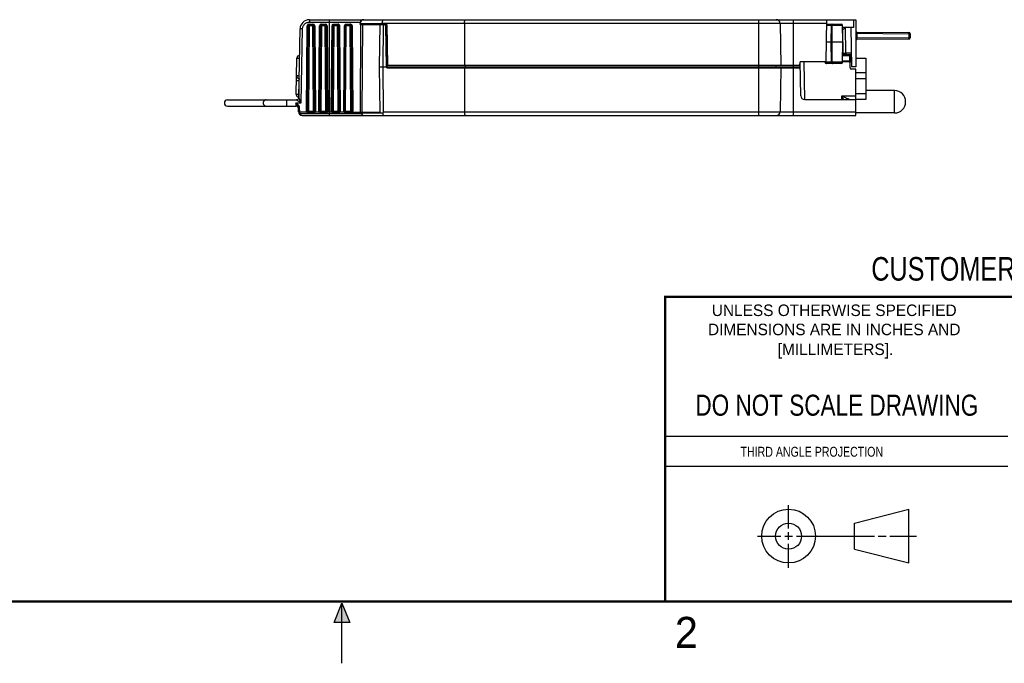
# Model space of a CAD drawing. Header units: inches. Extents: x 0 to 22, y 0 to 17.
# Tile 6 of 28: x 8.4 to 16.3, y 0 to 5.2. Entities that reach past the tile are written whole.
import ezdxf

# ---------------------------------------------------------------- set-up
doc = ezdxf.new("R2010")
doc.units = ezdxf.units.IN
doc.header["$LTSCALE"] = 1.21
doc.header["$MEASUREMENT"] = 0
doc.layers.get('0').update_dxf_attribs({"linetype": 'CONTINUOUS'})
doc.layers.add('02___PRT_ALL_AXES', color=7, linetype='CONTINUOUS')
doc.styles.get("Standard").update_dxf_attribs({"font": 'txt', "width": 0.8})
doc.styles.add('TEXTSTYLE_2', font='txt')

msp = doc.modelspace()

# ---------------------------------------------------------------- hatches: boundary and pattern name
at = {"linetype": 'CONTINUOUS'}
msp.add_hatch(color=2, dxfattribs=at).paths.add_polyline_path([(10.9375, 0.3287), (11, 0.485), (11.0625, 0.3287)])

# ---------------------------------------------------------------- linework, layer by layer
at = {"color": 7, "linetype": 'CONTINUOUS'}
for p, q in [((10.737, 5.1984), (10.737, 5.1788)), ((10.737, 5.1984), (15.1476, 5.1984)), ((10.737, 5.1788), (11.1492, 5.1788)), ((10.8998, 4.4254), (10.8998, 5.1984)), ((11.1472, 5.1584), (11.1473, 5.1687)), ((11.1473, 5.1687), (11.3254, 5.1687)), ((11.3254, 5.169), (14.9137, 5.169)), ((11.3254, 5.1584), (11.3254, 5.1687)), ((11.9901, 5.169), (11.9895, 4.8284)), ((14.3626, 5.1984), (14.3626, 4.8284)), ((14.5365, 5.169), (14.5424, 4.8284)), ((14.6426, 5.1984), (14.6426, 4.8284)), ((14.9083, 4.8584), (14.9142, 5.1984)), ((15.1303, 5.1984), (15.1302, 5.1364)), ((15.1476, 5.1984), (15.1476, 4.8184)), ((10.6524, 4.5699), (10.6621, 5.1247)), ((10.6716, 4.5259), (10.6821, 5.1255)), ((10.7137, 4.4605), (10.7197, 5.1485)), ((10.7247, 5.1485), (10.7187, 4.4605)), ((10.7347, 5.1485), (10.7247, 5.1485)), ((10.7347, 5.1485), (10.7287, 4.4605)), ((10.7347, 5.1485), (10.7347, 5.1633)), ((10.7347, 5.1633), (10.7649, 5.1633)), ((10.7649, 5.1584), (10.7347, 5.1584)), ((10.7649, 5.1485), (10.7347, 5.1485)), ((10.7649, 5.1485), (10.7649, 5.1633)), ((10.7709, 4.4605), (10.7649, 5.1485)), ((10.7649, 5.1485), (10.7749, 5.1485)), ((10.7809, 4.4605), (10.7749, 5.1485)), ((10.7799, 5.1485), (10.7859, 4.4605)), ((10.8137, 4.4605), (10.8197, 5.1485)), ((10.8247, 5.1485), (10.8187, 4.4605)), ((10.8347, 5.1485), (10.8247, 5.1485)), ((10.8347, 5.1485), (10.8287, 4.4605)), ((10.8347, 5.1485), (10.8347, 5.1633)), ((10.8347, 5.1633), (10.8649, 5.1633)), ((10.8649, 5.1584), (10.8347, 5.1584)), ((10.8649, 5.1485), (10.8347, 5.1485)), ((10.8649, 5.1485), (10.8649, 5.1633)), ((10.8709, 4.4605), (10.8649, 5.1485)), ((10.8649, 5.1485), (10.8749, 5.1485)), ((10.8809, 4.4605), (10.8749, 5.1485)), ((10.8799, 5.1485), (10.8859, 4.4605)), ((10.9138, 4.4605), (10.9198, 5.1485)), ((10.9247, 5.1485), (10.9187, 4.4605)), ((10.9247, 5.1485), (10.9198, 5.1485)), ((10.9343, 5.1485), (10.9247, 5.1485)), ((10.9343, 5.1485), (10.9283, 4.4605)), ((10.9641, 5.1485), (10.9343, 5.1485)), ((10.9347, 5.1584), (10.9349, 5.1633)), ((10.9649, 5.1584), (10.9347, 5.1584)), ((10.9349, 5.1633), (10.9653, 5.1633)), ((10.9641, 5.1485), (10.9749, 5.1485)), ((10.97, 4.4605), (10.9641, 5.1485)), ((10.9809, 4.4605), (10.9749, 5.1485)), ((10.9749, 5.1485), (10.9804, 5.1485)), ((10.9804, 5.1485), (10.9864, 4.4605)), ((11.0144, 4.4605), (11.0204, 5.1485)), ((11.0187, 4.4605), (11.0247, 5.1485)), ((11.0247, 5.1485), (11.0204, 5.1485)), ((11.0247, 5.1485), (11.033, 5.1485)), ((11.0271, 4.4605), (11.033, 5.1485)), ((11.0628, 5.1485), (11.033, 5.1485)), ((11.0649, 5.1584), (11.0347, 5.1584)), ((11.0355, 5.1633), (11.0659, 5.1633)), ((11.0749, 5.1485), (11.0628, 5.1485)), ((11.0628, 5.1485), (11.0687, 4.4605)), ((11.0749, 5.1485), (11.0809, 4.4605)), ((11.0749, 5.1485), (11.081, 5.1485)), ((11.081, 5.1485), (11.087, 4.4605)), ((11.1472, 5.1584), (11.3612, 5.1584)), ((11.1496, 4.4504), (11.1516, 5.1584)), ((11.1634, 4.4504), (11.1696, 5.1584)), ((11.3037, 4.8184), (11.3087, 5.1584)), ((11.3314, 4.8184), (11.3341, 5.1584)), ((11.3526, 5.1485), (11.3555, 4.8183)), ((11.3529, 5.1083), (11.3621, 5.1083)), ((11.3613, 5.0885), (11.3531, 5.0885)), ((11.3568, 5.0985), (11.3568, 5.0985)), ((11.3575, 5.0984), (11.3613, 5.0984)), ((11.3593, 5.0983), (11.3608, 5.0978)), ((11.3612, 5.1584), (11.367, 4.8284)), ((11.3617, 5.0952), (11.3613, 5.0906)), ((11.3636, 4.8284), (11.3613, 5.0885)), ((14.9134, 5.1536), (14.951, 5.1536)), ((14.9136, 5.1634), (15.0309, 5.1634)), ((14.9496, 5.0184), (14.951, 5.1536)), ((14.958, 5.1536), (14.951, 5.1536)), ((14.9565, 5.0184), (14.958, 5.1536)), ((14.958, 5.1536), (15.0409, 5.1536)), ((15.0432, 5.0184), (15.0409, 5.1536)), ((15.1302, 5.1364), (15.0412, 5.1364)), ((15.0424, 5.1168), (15.062, 5.1365)), ((15.0457, 4.9283), (15.0424, 5.1168)), ((15.062, 5.1364), (15.0657, 4.9283)), ((15.1087, 5.1364), (15.1126, 4.8184)), ((15.1575, 5.0984), (15.1574, 5.0884)), ((15.1574, 5.0884), (15.5778, 5.0847)), ((15.1574, 5.0884), (15.1574, 5.0485)), ((15.1575, 5.0984), (15.5777, 5.0947)), ((15.5778, 5.0847), (15.5777, 5.0947)), ((14.9111, 5.0184), (14.9496, 5.0184)), ((14.9513, 4.8553), (14.9496, 5.0184)), ((14.9565, 5.0184), (14.9496, 5.0184)), ((14.9565, 5.0184), (15.0432, 5.0184)), ((14.9583, 4.8553), (14.9565, 5.0184)), ((15.0404, 4.8553), (15.0432, 5.0184)), ((15.5778, 5.0522), (15.1574, 5.0485)), ((15.1575, 5.0385), (15.1574, 5.0485)), ((15.5777, 5.0422), (15.1575, 5.0385)), ((15.5777, 5.0422), (15.5778, 5.0522)), ((15.5876, 5.0847), (15.5778, 5.0847)), ((15.5778, 5.0847), (15.5778, 5.0522)), ((15.5778, 5.0522), (15.5876, 5.0522)), ((15.5876, 5.0847), (15.5876, 5.0522)), ((10.6311, 4.5938), (10.6362, 4.8888)), ((10.6362, 4.8888), (10.6579, 4.8888)), ((10.6562, 4.9084), (10.6583, 4.9084)), ((14.6976, 4.8284), (14.6981, 4.8584)), ((14.9083, 4.8584), (14.6981, 4.8584)), ((14.7037, 4.5839), (14.6989, 4.8585)), ((14.7289, 4.8584), (14.7342, 4.5544)), ((14.901, 4.8552), (14.901, 4.8584)), ((14.901, 4.8552), (14.901, 4.8551)), ((14.9011, 4.8553), (14.9012, 4.8553)), ((14.9011, 4.8553), (14.9012, 4.8553)), ((14.9012, 4.8553), (14.9012, 4.8584)), ((14.9513, 4.8553), (14.9012, 4.8553)), ((14.9513, 4.8553), (14.9583, 4.8553)), ((15.0404, 4.8553), (14.9583, 4.8553)), ((15.0985, 4.8584), (15.0404, 4.8584)), ((15.0985, 4.8635), (15.0405, 4.8635)), ((15.0413, 4.9086), (15.0978, 4.9086)), ((15.0415, 4.9184), (15.1108, 4.9184)), ((15.0417, 4.9283), (15.0457, 4.9283)), ((15.0457, 4.9283), (15.0457, 4.9184)), ((15.0457, 4.9283), (15.0657, 4.9283)), ((15.1107, 4.9283), (15.0657, 4.9283)), ((15.0978, 4.9184), (15.0978, 4.9176)), ((15.0978, 4.9176), (15.0978, 4.9086)), ((15.0978, 4.9086), (15.0985, 4.8635)), ((15.0978, 4.9086), (15.1078, 4.9086)), ((15.0985, 4.8584), (15.0985, 4.8635)), ((15.1077, 4.8635), (15.0985, 4.8635)), ((15.1036, 4.8584), (15.0985, 4.8584)), ((15.1086, 4.8635), (15.1077, 4.8635)), ((15.1078, 4.9086), (15.108, 4.9086)), ((15.1078, 4.9086), (15.1086, 4.8635)), ((15.108, 4.9086), (15.1088, 4.8635)), ((15.1084, 4.8873), (15.1114, 4.8873)), ((15.1088, 4.8635), (15.1086, 4.8635)), ((15.1107, 4.9283), (15.1126, 4.8184)), ((15.1476, 4.8873), (15.2296, 4.8873)), ((15.2296, 4.8873), (15.2296, 4.5526)), ((11.3092, 4.4504), (11.3037, 4.8184)), ((11.3037, 4.8184), (11.3555, 4.8184)), ((11.3342, 4.4549), (11.3314, 4.8184)), ((11.3555, 4.8183), (11.3637, 4.8183)), ((11.3637, 4.8183), (11.3636, 4.8284)), ((11.3637, 4.8183), (14.6996, 4.8183)), ((11.3655, 4.8084), (14.6998, 4.8084)), ((14.6976, 4.8284), (11.367, 4.8284)), ((11.9921, 4.4549), (11.9915, 4.8084)), ((11.9956, 4.8284), (11.9956, 4.8183)), ((14.3646, 4.4254), (14.3646, 4.8284)), ((14.5039, 4.8284), (14.504, 4.8183)), ((14.5444, 4.8084), (14.5382, 4.4549)), ((14.6446, 4.4254), (14.6446, 4.8284)), ((15.0304, 4.8454), (14.9122, 4.8454)), ((15.1031, 4.8083), (15.1028, 4.8485)), ((15.1476, 4.8184), (15.1126, 4.8184)), ((15.1496, 4.7984), (15.1131, 4.7984)), ((15.1496, 4.4254), (15.1496, 4.7984)), ((10.6554, 4.7438), (10.6337, 4.7438)), ((10.653, 4.7041), (10.6511, 4.5927)), ((10.6537, 4.7234), (10.653, 4.7041)), ((10.6547, 4.7041), (10.653, 4.7041)), ((10.6551, 4.7234), (10.6537, 4.7234)), ((15.2296, 4.7692), (15.1496, 4.7692)), ((15.2296, 4.7219), (15.1496, 4.7219)), ((10.0759, 4.5504), (10.6324, 4.5504)), ((10.5516, 4.5504), (10.5516, 4.5004)), ((10.6324, 4.5503), (10.6324, 4.5504)), ((10.6511, 4.5927), (10.6511, 4.5734)), ((10.6528, 4.5927), (10.6511, 4.5927)), ((10.6524, 4.5734), (10.6511, 4.5734)), ((10.6716, 4.5259), (10.66, 4.5513)), ((14.7337, 4.5544), (15.1496, 4.5544)), ((15.035, 4.5544), (15.0355, 4.5839)), ((15.0355, 4.5839), (15.1496, 4.5839)), ((15.0469, 4.5606), (15.0355, 4.5839)), ((15.0499, 4.5544), (15.0469, 4.5606)), ((15.0944, 4.5544), (15.087, 4.558)), ((15.2296, 4.5999), (15.1496, 4.5999)), ((15.2296, 4.5526), (15.1496, 4.5526)), ((10.0759, 4.5004), (10.6284, 4.5004)), ((10.6276, 4.5259), (10.6716, 4.5259)), ((10.6434, 4.4997), (10.6276, 4.5259)), ((10.6276, 4.5259), (10.6284, 4.5004)), ((10.6483, 4.4836), (10.6549, 4.4839)), ((10.6488, 4.4549), (10.6483, 4.4836)), ((10.6488, 4.4549), (10.6554, 4.4552)), ((10.6588, 4.4553), (10.6583, 4.484)), ((10.7204, 4.453), (10.7176, 4.4504)), ((10.7189, 4.4605), (10.7187, 4.4605)), ((10.7287, 4.4605), (10.7189, 4.4605)), ((10.721, 4.4536), (10.7204, 4.453)), ((10.7212, 4.4538), (10.721, 4.4536)), ((10.7287, 4.4455), (10.7287, 4.4605)), ((10.7287, 4.4605), (10.7709, 4.4605)), ((10.7709, 4.4455), (10.7709, 4.4605)), ((10.7709, 4.4605), (10.7807, 4.4605)), ((10.7783, 4.4538), (10.7786, 4.4536)), ((10.7786, 4.4536), (10.7792, 4.453)), ((10.7792, 4.453), (10.7821, 4.4504)), ((10.7807, 4.4605), (10.7809, 4.4605)), ((10.8204, 4.453), (10.8176, 4.4504)), ((10.8189, 4.4605), (10.8187, 4.4605)), ((10.8287, 4.4605), (10.8189, 4.4605)), ((10.821, 4.4536), (10.8204, 4.453)), ((10.8212, 4.4538), (10.821, 4.4536)), ((10.8287, 4.4455), (10.8287, 4.4605)), ((10.8287, 4.4605), (10.8709, 4.4605)), ((10.8709, 4.4455), (10.8709, 4.4605)), ((10.8709, 4.4605), (10.8807, 4.4605)), ((10.8783, 4.4538), (10.8786, 4.4536)), ((10.8786, 4.4536), (10.8792, 4.453)), ((10.8792, 4.453), (10.8821, 4.4504)), ((10.8807, 4.4605), (10.8809, 4.4605)), ((10.9187, 4.4605), (10.9138, 4.4605)), ((10.9208, 4.4533), (10.9177, 4.4504)), ((10.9188, 4.4605), (10.9187, 4.4605)), ((10.9283, 4.4605), (10.9188, 4.4605)), ((10.9212, 4.4538), (10.9208, 4.4533)), ((10.9283, 4.4605), (10.97, 4.4605)), ((10.97, 4.4605), (10.9807, 4.4605)), ((10.9703, 4.4527), (10.97, 4.4588)), ((10.9783, 4.4538), (10.9787, 4.4536)), ((10.9787, 4.4536), (10.98, 4.4527)), ((10.98, 4.4527), (10.9827, 4.4504)), ((10.9807, 4.4605), (10.9809, 4.4605)), ((10.9809, 4.4605), (10.9864, 4.4605)), ((11.0187, 4.4605), (11.0144, 4.4605)), ((11.021, 4.4532), (11.0183, 4.4504)), ((11.0187, 4.4605), (11.0255, 4.4605)), ((11.0212, 4.4538), (11.021, 4.4532)), ((11.0255, 4.4605), (11.0271, 4.4605)), ((11.0271, 4.4605), (11.0687, 4.4605)), ((11.0809, 4.4605), (11.0707, 4.4605)), ((11.0783, 4.4538), (11.0788, 4.4537)), ((11.0788, 4.4537), (11.0804, 4.4528)), ((11.0804, 4.4528), (11.0826, 4.4511)), ((11.0809, 4.4605), (11.0861, 4.4605)), ((11.3342, 4.4549), (15.1496, 4.4549)), ((10.7174, 4.4504), (10.6595, 4.4504)), ((10.6622, 4.4402), (11.1568, 4.4402)), ((10.6788, 4.4254), (15.1496, 4.4254)), ((10.7287, 4.4504), (10.7709, 4.4504)), ((10.7287, 4.4455), (10.7709, 4.4455)), ((10.8174, 4.4504), (10.7821, 4.4504)), ((10.8287, 4.4504), (10.8709, 4.4504)), ((10.8287, 4.4455), (10.8709, 4.4455)), ((10.9176, 4.4504), (10.8821, 4.4504)), ((10.9286, 4.4506), (10.9287, 4.4504)), ((10.9287, 4.4504), (10.9709, 4.4504)), ((10.9289, 4.4455), (10.9287, 4.4504)), ((10.9289, 4.4455), (10.9713, 4.4455)), ((11.0182, 4.4504), (10.9827, 4.4504)), ((11.0287, 4.4504), (11.0709, 4.4504)), ((11.0295, 4.4455), (11.072, 4.4455)), ((11.0826, 4.4511), (11.0833, 4.4504)), ((11.0833, 4.4504), (11.3092, 4.4504)), ((11.1561, 4.4451), (11.156, 4.4504)), ((11.1561, 4.4451), (11.3333, 4.4451)), ((15.1374, 1.132), (15.5769, 1.2447)), ((15.5769, 0.8105), (15.5769, 1.2447)), ((15.1374, 0.9219), (15.1374, 1.132)), ((15.1374, 0.9219), (15.5769, 0.8105))]:
    msp.add_line(p, q, dxfattribs=at)
at = {"color": 2, "linetype": 'CONTINUOUS'}
for p, q in [((13.61, 1.835), (16.375, 1.835)), ((16.375, 1.5888), (13.61, 1.5888)), ((14.6059, 1.0901), (14.6059, 1.2769)), ((14.6059, 0.9964), (14.6059, 1.0589)), ((14.3557, 1.0276), (14.5434, 1.0276)), ((14.5747, 1.0276), (14.6372, 1.0276)), ((14.6059, 0.7723), (14.6059, 0.9651)), ((14.6684, 1.0276), (15.2987, 1.0276)), ((15.3299, 1.0276), (15.3924, 1.0276)), ((15.4237, 1.0276), (15.6394, 1.0276)), ((10.9375, 0.3287), (11, 0.485)), ((11, 0.485), (11.0625, 0.3287)), ((11, 0), (11, 0.485)), ((11.0625, 0.3287), (10.9375, 0.3287))]:
    msp.add_line(p, q, dxfattribs=at)
at = {"color": 7, "linetype": 'CONTINUOUS'}
for points in [[(11.3568, 5.0985), (11.3567, 5.0986), (11.3562, 5.0988), (11.3556, 5.0991), (11.3549, 5.0996), (11.3543, 5.1001), (11.3538, 5.1008), (11.3534, 5.1014)], [(11.3576, 5.0984), (11.3575, 5.0984), (11.3573, 5.0985), (11.3571, 5.0985), (11.3569, 5.0985), (11.3568, 5.0985)], [(14.901, 4.8551), (14.9011, 4.8542), (14.9013, 4.8533), (14.9015, 4.8525), (14.9019, 4.8516), (14.9023, 4.8508), (14.9028, 4.85), (14.9034, 4.8493), (14.9041, 4.8485), (14.9049, 4.8479), (14.9057, 4.8473), (14.9067, 4.8467), (14.9077, 4.8463), (14.9088, 4.8459), (14.9099, 4.8456), (14.9111, 4.8455), (14.9122, 4.8454)]]:
    msp.add_lwpolyline(points, dxfattribs=at)
at = {"color": 7, "linetype": 'CONTINUOUS', "const_width": 0.02}
for points in [[(13.6, 2.9595), (21.5, 2.96)], [(13.61, 0.5), (13.61, 2.96)], [(0.5, 0.5), (21.5, 0.5)]]:
    msp.add_lwpolyline(points, dxfattribs=at)
at = {"color": 7, "linetype": 'CONTINUOUS'}
for centre, radius in [((14.6059, 1.0276), 0.2171), ((14.6054, 1.0269), 0.105)]:
    msp.add_circle(centre, radius, dxfattribs=at)
for centre, radius, start, end in [((10.737, 5.1234), 0.075, 89.99211, 179), ((11.1773, 5.1684), 0.03, 90, 179.5), ((14.5065, 5.1684), 0.03, 1, 90), ((10.7347, 5.1484), 0.015, 95.41456, 179.49944), ((10.7347, 5.1484), 0.01, 90, 179.5), ((10.7347, 5.1484), 0.015, 90.0114, 95.44415), ((10.7649, 5.1484), 0.015, 5.91447, 89.99943), ((10.7649, 5.1484), 0.01, 0.5, 90), ((10.7649, 5.1483), 0.015, 0.51141, 5.94399), ((10.8347, 5.1484), 0.015, 95.41456, 179.49944), ((10.8347, 5.1484), 0.01, 90, 179.5), ((10.8347, 5.1484), 0.015, 90.0114, 95.44415), ((10.8649, 5.1484), 0.015, 5.91447, 89.99943), ((10.8649, 5.1484), 0.01, 0.5, 90), ((10.8649, 5.1483), 0.015, 0.51141, 5.94399), ((10.9348, 5.1483), 0.0149, 148.07977, 179.48561), ((10.9347, 5.1484), 0.01, 90, 179.5), ((10.9349, 5.1482), 0.0151, 90.01138, 95.40319), ((10.9649, 5.1484), 0.01, 0.5, 90), ((10.9653, 5.1482), 0.0152, 62.98536, 90.00669), ((10.9655, 5.1483), 0.0149, 0.51475, 5.98558), ((11.0354, 5.1483), 0.0149, 148.60438, 179.48777), ((11.0347, 5.1484), 0.01, 90, 179.5), ((11.0649, 5.1484), 0.01, 0.5, 90), ((11.0659, 5.1482), 0.0152, 63.13736, 90.00666), ((11.0661, 5.1483), 0.0149, 0.51521, 6.00207), ((11.3426, 5.1484), 0.01, 0.5, 90), ((11.3588, 5.1052), 0.00697, 253.65492, 262.11991), ((11.3576, 5.0883), 0.0102, 80.09132, 89.97819), ((11.3588, 5.1052), 0.00693, 262.1303, 274.5192), ((11.3629, 5.1091), 0.014, 258.5664, 264.99302), ((11.414, 5.0894), 0.0527, 178.65922, 180.928), ((14.9588, 5.1573), 0.00609, 90.09614, 97.02507), ((15.0309, 5.1534), 0.01, 1, 90), ((15.1576, 5.1083), 0.01, 180, 269.5), ((15.5776, 5.0847), 0.01, 0, 89.5), ((15.1576, 5.0285), 0.01, 90.5, 180), ((15.5776, 5.0522), 0.01, 270.5, 360), ((10.6562, 4.8884), 0.02, 90, 179), ((15.0304, 4.8554), 0.01, 270, 359), ((15.0757, 4.9284), 0.01, 181, 270), ((15.0928, 4.8484), 0.01, 0.5, 79.58046), ((15.0978, 4.9084), 0.01, 0.99985, 89.99985), ((15.098, 4.9084), 0.01, 0.99985, 89.99985), ((15.1036, 4.8634), 0.005, 270.00444, 0.99977), ((15.1038, 4.8634), 0.005, 269.99985, 0.99985), ((11.3655, 4.8184), 0.01, 180.5, 270), ((14.514, 4.8184), 0.01, 180.5, 270), ((15.1131, 4.8084), 0.01, 180.5, 270), ((10.6537, 4.7434), 0.02, 179, 270), ((10.0759, 4.5254), 0.025, 90, 270), ((10.6511, 4.5934), 0.02, 179, 270), ((10.6324, 4.5704), 0.02, 270, 358.99998), ((14.7337, 4.5844), 0.03, 181, 270), ((18.7737, 11.9301), 8.2426, 243.02984, 243.25809), ((16.7672, 7.9447), 3.7806, 243.23717, 243.49527), ((15.7922, 5.9894), 1.5957, 243.4937, 243.77226), ((10.6284, 4.4804), 0.02, 9.11263, 90), ((10.6788, 4.4554), 0.03, 180.99788, 270), ((10.6677, 3.943), 0.541, 90.99633, 91.35846), ((10.6682, 3.9143), 0.541, 90.99623, 91.35837), ((10.6789, 4.4556), 0.0201, 181.02694, 194.96756), ((10.7287, 4.4604), 0.015, 179.50966, 184.53725), ((10.7287, 4.4603), 0.015, 184.50875, 221.36486), ((10.7287, 4.4604), 0.01, 179.5, 270), ((10.7709, 4.4604), 0.01, 270, 0.5), ((10.7708, 4.4604), 0.0151, 318.65677, 330.88408), ((10.7709, 4.4603), 0.015, 330.90664, 0.49876), ((10.8287, 4.4604), 0.015, 179.50966, 184.53725), ((10.8287, 4.4603), 0.015, 184.50875, 221.36486), ((10.8287, 4.4604), 0.01, 179.5, 270), ((10.8709, 4.4604), 0.01, 270, 0.5), ((10.8708, 4.4604), 0.0151, 318.65677, 330.88408), ((10.8709, 4.4603), 0.015, 330.90664, 0.49876), ((10.9286, 4.4604), 0.0149, 179.50661, 184.5654), ((10.9287, 4.4604), 0.015, 184.55808, 221.57283), ((10.9287, 4.4604), 0.01, 179.5, 270), ((11.0782, 4.4604), 0.1082, 179.95633, 180.85249), ((10.9709, 4.4604), 0.01, 270, 0.5), ((10.9714, 4.4604), 0.0151, 318.47524, 330.70954), ((10.9715, 4.4604), 0.0149, 330.72227, 0.4939), ((11.0294, 4.4604), 0.0149, 179.52166, 221.58014), ((11.0287, 4.4604), 0.01, 179.5, 270), ((11.0867, 4.4604), 0.0597, 179.92106, 181.56272), ((11.0786, 3.5655), 0.8951, 90.50958, 90.63574), ((11.0709, 4.4604), 0.01, 270, 0.5), ((11.072, 4.4604), 0.015, 318.46607, 330.6556), ((11.0721, 4.4604), 0.0149, 330.65878, 0.49458), ((11.0838, 4.7019), 0.2415, 270.53531, 270.77093), ((14.5082, 4.4554), 0.03, 270, 359), ((10.7287, 4.4605), 0.015, 222.26167, 256.90665), ((10.7287, 4.4606), 0.0151, 256.93275, 265.51555), ((10.7287, 4.4605), 0.015, 265.51102, 269.985), ((10.7709, 4.4605), 0.015, 269.99916, 299.70834), ((10.7709, 4.4605), 0.015, 299.70812, 317.73547), ((10.8287, 4.4605), 0.015, 222.26167, 256.90665), ((10.8287, 4.4606), 0.0151, 256.93275, 265.51555), ((10.8287, 4.4605), 0.015, 265.51102, 269.985), ((10.8709, 4.4605), 0.015, 269.99916, 299.70834), ((10.8709, 4.4605), 0.015, 299.70812, 317.73547), ((10.9289, 4.4606), 0.0151, 222.4711, 256.99977), ((10.9289, 4.4608), 0.0152, 257.00069, 265.53904), ((10.9289, 4.4607), 0.0152, 265.5343, 269.98554), ((10.9713, 4.4607), 0.0152, 269.9962, 295.33276), ((10.9714, 4.4606), 0.0151, 295.33678, 312.84638), ((10.9714, 4.4605), 0.015, 312.84124, 317.56868), ((11.0295, 4.4606), 0.0151, 222.47, 256.39878), ((11.0295, 4.4608), 0.0152, 256.39932, 265.28274), ((11.0295, 4.4607), 0.0152, 265.27863, 269.98873), ((11.072, 4.4607), 0.0152, 269.99495, 295.27563), ((11.072, 4.4606), 0.0151, 295.28274, 312.83613), ((11.072, 4.4606), 0.015, 312.82874, 317.5562), ((11.1761, 4.4454), 0.02, 181, 270)]:
    msp.add_arc(centre, radius, start, end, dxfattribs=at)
for points, knots in [([(10.6821, 5.1255), (10.6822, 5.129), (10.6831, 5.136), (10.6864, 5.1461), (10.6908, 5.1539), (10.6951, 5.1595), (10.6999, 5.1646), (10.7068, 5.1701), (10.7163, 5.1751), (10.7265, 5.1781), (10.7335, 5.1788), (10.737, 5.1788)], [0, 0, 0, 0, 0.124932, 0.249963, 0.374915, 0.437479, 0.500046, 0.625035, 0.749999, 0.875045, 1, 1, 1, 1]), ([(11.1517, 5.1841), (11.1518, 5.1851), (11.1519, 5.187), (11.1522, 5.1898), (11.1525, 5.1923), (11.1528, 5.1944), (11.1532, 5.1959), (11.1535, 5.1968), (11.1538, 5.1974), (11.154, 5.1978), (11.1542, 5.1982), (11.1545, 5.1984), (11.1547, 5.1984), (11.1548, 5.1984)], [0, 0, 0, 0, 0.20156, 0.387937, 0.554217, 0.697123, 0.813632, 0.861287, 0.901793, 0.935254, 0.962009, 0.982915, 1, 1, 1, 1]), ([(11.3254, 5.1687), (11.3254, 5.1708), (11.3256, 5.175), (11.3265, 5.1809), (11.3278, 5.1861), (11.3296, 5.1905), (11.3316, 5.194), (11.3339, 5.1965), (11.336, 5.1978), (11.3377, 5.1984), (11.3385, 5.1984), (11.3389, 5.1984)], [0, 0, 0, 0, 0.181974, 0.35429, 0.508665, 0.642341, 0.755205, 0.849149, 0.928476, 0.964758, 1, 1, 1, 1]), ([(11.9901, 5.169), (11.9901, 5.1709), (11.9901, 5.1747), (11.9903, 5.1802), (11.9906, 5.1852), (11.9909, 5.189), (11.9912, 5.1917), (11.9915, 5.1934), (11.9917, 5.1949), (11.992, 5.1961), (11.9923, 5.1971), (11.9925, 5.1977), (11.9927, 5.1981), (11.9929, 5.1983), (11.9931, 5.1984), (11.9932, 5.1984)], [0, 0, 0, 0, 0.192905, 0.378656, 0.549171, 0.698364, 0.76327, 0.820985, 0.87105, 0.91303, 0.946598, 0.971764, 0.981315, 0.988997, 1, 1, 1, 1]), ([(10.6821, 5.1255), (10.6808, 5.1253), (10.6782, 5.1251), (10.6745, 5.1248), (10.6716, 5.1248), (10.6694, 5.1249), (10.668, 5.1249), (10.6667, 5.1249), (10.6655, 5.1249), (10.6645, 5.1249), (10.6637, 5.1249), (10.6632, 5.1248), (10.6629, 5.1248), (10.6627, 5.1248), (10.6625, 5.1248), (10.6623, 5.1248), (10.6622, 5.1248), (10.6621, 5.1248), (10.6621, 5.1248), (10.6621, 5.1247)], [0, 0, 0, 0, 0.194569, 0.382475, 0.555262, 0.63402, 0.706674, 0.772491, 0.830907, 0.881389, 0.923399, 0.941065, 0.956454, 0.969544, 0.980314, 0.988745, 0.994821, 0.998538, 1, 1, 1, 1]), ([(10.9221, 5.1562), (10.9227, 5.1572), (10.9241, 5.159), (10.9269, 5.1612), (10.9301, 5.1627), (10.9323, 5.1632), (10.9335, 5.1633)], [0, 0, 0, 0, 0.24989, 0.499864, 0.749832, 1, 1, 1, 1]), ([(10.9347, 5.1584), (10.9347, 5.1584), (10.9346, 5.1584), (10.9346, 5.1582), (10.9346, 5.158), (10.9345, 5.1577), (10.9345, 5.1572), (10.9345, 5.1567), (10.9344, 5.1562), (10.9344, 5.1553), (10.9343, 5.154), (10.9343, 5.1523), (10.9343, 5.1504), (10.9343, 5.1492), (10.9343, 5.1485)], [0, 0, 0, 0, 0.006472, 0.021511, 0.045613, 0.078661, 0.120448, 0.170727, 0.229018, 0.294698, 0.445709, 0.61858, 0.806185, 1, 1, 1, 1]), ([(10.9641, 5.1485), (10.9641, 5.1492), (10.9641, 5.1504), (10.9641, 5.1523), (10.9642, 5.154), (10.9643, 5.1554), (10.9644, 5.1567), (10.9645, 5.1576), (10.9647, 5.1581), (10.9648, 5.1584), (10.9648, 5.1584), (10.9649, 5.1584)], [0, 0, 0, 0, 0.192399, 0.378665, 0.550383, 0.700548, 0.824071, 0.916244, 0.974404, 0.990741, 1, 1, 1, 1]), ([(10.9649, 5.1584), (10.9649, 5.1584), (10.9649, 5.1585), (10.965, 5.1586), (10.965, 5.1589), (10.9651, 5.1593), (10.9652, 5.1599), (10.9652, 5.1606), (10.9652, 5.1615), (10.9653, 5.1624), (10.9653, 5.163), (10.9653, 5.1633)], [0, 0, 0, 0, 0.009176, 0.025454, 0.083481, 0.175427, 0.298673, 0.448678, 0.620489, 0.807061, 1, 1, 1, 1]), ([(10.9722, 5.1617), (10.9733, 5.1611), (10.9754, 5.1597), (10.9779, 5.1569), (10.9796, 5.1536), (10.9802, 5.1511), (10.9803, 5.1499)], [0, 0, 0, 0, 0.249482, 0.499267, 0.749359, 1, 1, 1, 1]), ([(11.0226, 5.1561), (11.0233, 5.1572), (11.0249, 5.1593), (11.0281, 5.1616), (11.0317, 5.163), (11.0343, 5.1633), (11.0355, 5.1633)], [0, 0, 0, 0, 0.251284, 0.501691, 0.751191, 1, 1, 1, 1]), ([(11.033, 5.1485), (11.033, 5.1492), (11.033, 5.1504), (11.0331, 5.1523), (11.0333, 5.154), (11.0335, 5.1555), (11.0337, 5.1565), (11.0339, 5.1572), (11.034, 5.1577), (11.0342, 5.158), (11.0344, 5.1583), (11.0346, 5.1584), (11.0347, 5.1584)], [0, 0, 0, 0, 0.187518, 0.369239, 0.537123, 0.684531, 0.806832, 0.857275, 0.900099, 0.935292, 0.963083, 1, 1, 1, 1]), ([(11.0347, 5.1584), (11.0348, 5.1584), (11.0349, 5.1585), (11.0349, 5.1587), (11.0351, 5.1589), (11.0352, 5.1593), (11.0353, 5.1599), (11.0354, 5.1606), (11.0355, 5.1618), (11.0355, 5.1627), (11.0355, 5.1633)], [0, 0, 0, 0, 0.036595, 0.064265, 0.09935, 0.192341, 0.314438, 0.461776, 0.62982, 1, 1, 1, 1]), ([(11.0649, 5.1584), (11.0648, 5.1584), (11.0647, 5.1584), (11.0645, 5.1582), (11.0643, 5.158), (11.0641, 5.1577), (11.0639, 5.1572), (11.0636, 5.1565), (11.0634, 5.1555), (11.0631, 5.154), (11.0629, 5.1523), (11.0628, 5.1504), (11.0628, 5.1492), (11.0628, 5.1485)], [0, 0, 0, 0, 0.019779, 0.043348, 0.072788, 0.109022, 0.152408, 0.203027, 0.32476, 0.470654, 0.636297, 0.815339, 1, 1, 1, 1]), ([(11.0649, 5.1584), (11.0649, 5.1584), (11.0651, 5.1585), (11.0652, 5.1587), (11.0653, 5.1589), (11.0655, 5.1593), (11.0656, 5.1599), (11.0657, 5.1606), (11.0659, 5.1618), (11.0659, 5.1627), (11.0659, 5.1633)], [0, 0, 0, 0, 0.042199, 0.071523, 0.107663, 0.201412, 0.323002, 0.468943, 0.634947, 1, 1, 1, 1]), ([(11.0728, 5.1617), (11.0739, 5.1612), (11.0759, 5.1598), (11.0784, 5.157), (11.0802, 5.1536), (11.0808, 5.1511), (11.0809, 5.1499)], [0, 0, 0, 0, 0.247842, 0.497066, 0.747776, 1, 1, 1, 1]), ([(11.353, 5.1018), (11.353, 5.1011), (11.3534, 5.0996), (11.355, 5.0976), (11.3573, 5.0962), (11.3591, 5.0956), (11.3601, 5.0954)], [0, 0, 0, 0, 0.211698, 0.445024, 0.708646, 1, 1, 1, 1]), ([(11.3608, 5.0978), (11.361, 5.0977), (11.3614, 5.0974), (11.3617, 5.0967), (11.3617, 5.096), (11.3617, 5.0955), (11.3617, 5.0952)], [0, 0, 0, 0, 0.239633, 0.470541, 0.720008, 1, 1, 1, 1]), ([(14.9581, 5.1634), (14.9577, 5.1633), (14.9568, 5.1631), (14.9555, 5.1625), (14.9543, 5.1616), (14.9532, 5.1605), (14.9523, 5.159), (14.9516, 5.1574), (14.9511, 5.1555), (14.951, 5.1543), (14.951, 5.1536)], [0, 0, 0, 0, 0.101604, 0.207313, 0.319295, 0.439378, 0.568329, 0.705934, 0.85085, 1, 1, 1, 1]), ([(14.958, 5.1536), (14.958, 5.1543), (14.958, 5.1557), (14.9581, 5.1576), (14.9582, 5.1593), (14.9583, 5.1606), (14.9584, 5.1614), (14.9584, 5.1619), (14.9585, 5.1624), (14.9586, 5.1627), (14.9586, 5.1629), (14.9586, 5.1631), (14.9587, 5.1632), (14.9587, 5.1633), (14.9587, 5.1633), (14.9588, 5.1634), (14.9588, 5.1634), (14.9588, 5.1634), (14.9588, 5.1634)], [0, 0, 0, 0, 0.210375, 0.407731, 0.582591, 0.729258, 0.790984, 0.84474, 0.890409, 0.927959, 0.943686, 0.95738, 0.969052, 0.978734, 0.986485, 0.992407, 0.996725, 1, 1, 1, 1]), ([(15.1476, 5.1083), (15.1476, 5.1074), (15.1477, 5.1054), (15.148, 5.1025), (15.1485, 5.0996), (15.1494, 5.0968), (15.1505, 5.094), (15.1518, 5.0919), (15.1532, 5.0903), (15.1544, 5.0893), (15.1558, 5.0886), (15.1569, 5.0884), (15.1574, 5.0884)], [0, 0, 0, 0, 0.121797, 0.243727, 0.365951, 0.488698, 0.612346, 0.737591, 0.801346, 0.866195, 0.932449, 1, 1, 1, 1]), ([(15.1501, 5.0417), (15.1496, 5.0407), (15.1489, 5.0386), (15.1479, 5.0342), (15.1476, 5.0308), (15.1476, 5.0285)], [0, 0, 0, 0, 0.251806, 0.502039, 1, 1, 1, 1]), ([(15.1574, 5.0485), (15.157, 5.0485), (15.156, 5.0483), (15.1548, 5.0478), (15.1537, 5.047), (15.1525, 5.0458), (15.1512, 5.044), (15.1504, 5.0425), (15.1501, 5.0417)], [0, 0, 0, 0, 0.131756, 0.261354, 0.388392, 0.5133, 0.758413, 1, 1, 1, 1]), ([(14.901, 4.8553), (14.901, 4.8553), (14.901, 4.8553), (14.901, 4.8553), (14.901, 4.8553), (14.901, 4.8553), (14.901, 4.8553), (14.9011, 4.8553), (14.9011, 4.8553), (14.9011, 4.8553)], [0, 0, 0, 0, 0.018686, 0.067253, 0.146405, 0.256171, 0.396499, 0.567307, 1, 1, 1, 1]), ([(14.901, 4.8552), (14.901, 4.8552), (14.901, 4.8552), (14.901, 4.8552), (14.901, 4.8552), (14.9011, 4.8552), (14.9011, 4.8553), (14.9011, 4.8553)], [0, 0, 0, 0, 0.023993, 0.07428, 0.263161, 0.571768, 1, 1, 1, 1]), ([(14.9122, 4.8454), (14.9115, 4.8454), (14.9102, 4.8456), (14.9082, 4.8461), (14.9064, 4.8469), (14.9047, 4.8481), (14.9033, 4.8495), (14.9021, 4.8513), (14.9014, 4.8532), (14.9012, 4.8546), (14.9012, 4.8553)], [0, 0, 0, 0, 0.124179, 0.248612, 0.373105, 0.497895, 0.623004, 0.748399, 0.874138, 1, 1, 1, 1]), ([(14.9513, 4.8553), (14.9513, 4.8546), (14.9515, 4.8532), (14.952, 4.8512), (14.9528, 4.8495), (14.9538, 4.848), (14.955, 4.8469), (14.9563, 4.846), (14.9577, 4.8456), (14.9587, 4.8454), (14.9591, 4.8454)], [0, 0, 0, 0, 0.151275, 0.297646, 0.435758, 0.564251, 0.683204, 0.793895, 0.898847, 1, 1, 1, 1]), ([(14.9591, 4.8454), (14.9591, 4.8454), (14.9591, 4.8454), (14.9591, 4.8455), (14.959, 4.8455), (14.959, 4.8456), (14.959, 4.8457), (14.9589, 4.8458), (14.9589, 4.8459), (14.9589, 4.8462), (14.9588, 4.8465), (14.9587, 4.8471), (14.9586, 4.8481), (14.9585, 4.8496), (14.9584, 4.8513), (14.9583, 4.8532), (14.9583, 4.8546), (14.9583, 4.8553)], [0, 0, 0, 0, 0.003154, 0.007385, 0.013244, 0.020946, 0.030589, 0.042226, 0.055889, 0.071587, 0.109088, 0.154722, 0.27018, 0.416878, 0.591828, 0.789362, 1, 1, 1, 1]), ([(11.3655, 4.8084), (11.3653, 4.8084), (11.3651, 4.8086), (11.3649, 4.8089), (11.3648, 4.8092), (11.3646, 4.8096), (11.3644, 4.8103), (11.3642, 4.8114), (11.3639, 4.8129), (11.3638, 4.8146), (11.3637, 4.8164), (11.3637, 4.8177), (11.3637, 4.8183)], [0, 0, 0, 0, 0.038687, 0.066998, 0.102524, 0.145526, 0.19602, 0.318145, 0.465104, 0.632338, 0.813295, 1, 1, 1, 1]), ([(11.9956, 4.8183), (11.9956, 4.8171), (11.9956, 4.8152), (11.9955, 4.8129), (11.9953, 4.8114), (11.9952, 4.8103), (11.9951, 4.8096), (11.995, 4.8092), (11.9949, 4.8089), (11.9948, 4.8086), (11.9947, 4.8085), (11.9946, 4.8084), (11.9946, 4.8084)], [0, 0, 0, 0, 0.377641, 0.548756, 0.698146, 0.820979, 0.871033, 0.912929, 0.946515, 0.971771, 0.989024, 1, 1, 1, 1]), ([(10.653, 4.7041), (10.6517, 4.7042), (10.6492, 4.7042), (10.6455, 4.7043), (10.6426, 4.7044), (10.6404, 4.7045), (10.6389, 4.7046), (10.6376, 4.7047), (10.6365, 4.7047), (10.6355, 4.7048), (10.6346, 4.7049), (10.634, 4.705), (10.6335, 4.705), (10.6333, 4.7051), (10.6331, 4.7051), (10.6331, 4.7051), (10.633, 4.7052), (10.633, 4.7052)], [0, 0, 0, 0, 0.194177, 0.381708, 0.554269, 0.632898, 0.705436, 0.771173, 0.829538, 0.879995, 0.922013, 0.955124, 0.979118, 0.987663, 0.99391, 0.997913, 1, 1, 1, 1]), ([(10.3876, 4.5504), (10.3845, 4.5504), (10.3798, 4.5494), (10.3744, 4.5463), (10.3708, 4.5432), (10.3679, 4.5394), (10.3657, 4.535), (10.3643, 4.5303), (10.3639, 4.5254), (10.3643, 4.5205), (10.3657, 4.5158), (10.3679, 4.5115), (10.3708, 4.5077), (10.3744, 4.5045), (10.3798, 4.5014), (10.3845, 4.5004), (10.3876, 4.5004)], [0, 0, 0, 0, 0.121194, 0.182856, 0.245086, 0.307998, 0.371592, 0.435662, 0.5, 0.564338, 0.628408, 0.692002, 0.754914, 0.817144, 0.878806, 1, 1, 1, 1]), ([(10.6511, 4.5927), (10.6498, 4.5928), (10.6472, 4.5928), (10.6435, 4.5929), (10.6406, 4.593), (10.6384, 4.5931), (10.637, 4.5932), (10.6357, 4.5933), (10.6345, 4.5933), (10.6335, 4.5934), (10.6327, 4.5935), (10.632, 4.5936), (10.6316, 4.5936), (10.6313, 4.5937), (10.6312, 4.5937), (10.6311, 4.5937), (10.6311, 4.5938), (10.6311, 4.5938)], [0, 0, 0, 0, 0.194398, 0.381706, 0.554168, 0.632802, 0.705374, 0.771199, 0.829599, 0.880005, 0.921991, 0.955141, 0.979142, 0.98768, 0.993917, 0.997912, 1, 1, 1, 1]), ([(10.6391, 4.5515), (10.6386, 4.5513), (10.6364, 4.5506), (10.6341, 4.5503), (10.6324, 4.5503)], [0, 0, 0, 0, 0.251599, 1, 1, 1, 1]), ([(10.6716, 4.5259), (10.6696, 4.5271), (10.6657, 4.5294), (10.6598, 4.5329), (10.6549, 4.5359), (10.6511, 4.5382), (10.6483, 4.5399), (10.6456, 4.5415), (10.6429, 4.5431), (10.6404, 4.5447), (10.6384, 4.546), (10.6369, 4.5469), (10.6358, 4.5476), (10.6349, 4.5482), (10.6341, 4.5488), (10.6334, 4.5493), (10.6329, 4.5497), (10.6325, 4.55), (10.6324, 4.5502), (10.6324, 4.5503), (10.6324, 4.5503)], [0, 0, 0, 0, 0.149396, 0.297841, 0.444299, 0.516338, 0.587247, 0.656663, 0.724073, 0.788729, 0.849487, 0.877876, 0.904538, 0.929075, 0.950981, 0.969649, 0.984396, 0.994572, 0.99784, 1, 1, 1, 1]), ([(10.6511, 4.5632), (10.6506, 4.5618), (10.6493, 4.5593), (10.6465, 4.5559), (10.6431, 4.5532), (10.6405, 4.552), (10.6391, 4.5515)], [0, 0, 0, 0, 0.250007, 0.499544, 0.749319, 1, 1, 1, 1]), ([(10.6524, 4.5699), (10.6524, 4.5693), (10.6522, 4.567), (10.6517, 4.5648), (10.6511, 4.5632)], [0, 0, 0, 0, 0.24883, 1, 1, 1, 1]), ([(10.66, 4.5513), (10.6596, 4.5522), (10.6587, 4.5541), (10.6575, 4.557), (10.6563, 4.5597), (10.6551, 4.5623), (10.6543, 4.5644), (10.6536, 4.5659), (10.6532, 4.567), (10.6529, 4.5679), (10.6526, 4.5687), (10.6524, 4.5694), (10.6524, 4.5697), (10.6524, 4.5699)], [0, 0, 0, 0, 0.157242, 0.310917, 0.459746, 0.601775, 0.733875, 0.794692, 0.850822, 0.901045, 0.943822, 0.977368, 1, 1, 1, 1]), ([(10.6583, 4.484), (10.6583, 4.4862), (10.6577, 4.4907), (10.6557, 4.4972), (10.6525, 4.5033), (10.6485, 4.5087), (10.6438, 4.5137), (10.6369, 4.5195), (10.6313, 4.5233), (10.6276, 4.5259)], [0, 0, 0, 0, 0.124959, 0.249943, 0.374957, 0.499982, 0.625005, 0.750021, 1, 1, 1, 1]), ([(10.6471, 4.4912), (10.6469, 4.4919), (10.6459, 4.4949), (10.6446, 4.4977), (10.6434, 4.4997)], [0, 0, 0, 0, 0.251677, 1, 1, 1, 1]), ([(10.6483, 4.4836), (10.6483, 4.4849), (10.648, 4.4875), (10.6475, 4.4899), (10.6471, 4.4912)], [0, 0, 0, 0, 0.501196, 1, 1, 1, 1]), ([(10.9283, 4.4605), (10.9283, 4.4594), (10.9283, 4.4577), (10.9284, 4.4555), (10.9284, 4.4541), (10.9285, 4.4529), (10.9285, 4.4519), (10.9286, 4.4511), (10.9286, 4.4507), (10.9286, 4.4506)], [0, 0, 0, 0, 0.345721, 0.506673, 0.651838, 0.777142, 0.878885, 0.953756, 1, 1, 1, 1]), ([(10.9709, 4.4504), (10.9709, 4.4504), (10.9708, 4.4505), (10.9707, 4.4506), (10.9706, 4.4508), (10.9705, 4.4512), (10.9704, 4.4518), (10.9703, 4.4524), (10.9703, 4.4527)], [0, 0, 0, 0, 0.03556, 0.092042, 0.175126, 0.285906, 0.590065, 1, 1, 1, 1]), ([(11.0287, 4.4504), (11.0286, 4.4504), (11.0284, 4.4506), (11.0283, 4.4508), (11.0281, 4.4511), (11.028, 4.4514), (11.0278, 4.452), (11.0276, 4.4529), (11.0274, 4.4541), (11.0273, 4.4556), (11.0271, 4.4571), (11.0271, 4.4582), (11.0271, 4.4588)], [0, 0, 0, 0, 0.03714, 0.064402, 0.098689, 0.140279, 0.189224, 0.308467, 0.453439, 0.620306, 0.804636, 1, 1, 1, 1]), ([(11.0687, 4.4605), (11.0687, 4.4599), (11.0687, 4.4586), (11.0689, 4.4567), (11.069, 4.455), (11.0693, 4.4535), (11.0696, 4.4522), (11.0699, 4.4514), (11.0702, 4.4509), (11.0704, 4.4506), (11.0706, 4.4505), (11.0708, 4.4504), (11.0709, 4.4504)], [0, 0, 0, 0, 0.183268, 0.361468, 0.526715, 0.672564, 0.794537, 0.88896, 0.925552, 0.955443, 0.979569, 1, 1, 1, 1]), ([(11.3333, 4.4451), (11.3334, 4.4459), (11.334, 4.4491), (11.3343, 4.4524), (11.3342, 4.4549)], [0, 0, 0, 0, 0.24481, 1, 1, 1, 1]), ([(11.9952, 4.4254), (11.9951, 4.4254), (11.9949, 4.4255), (11.9947, 4.4258), (11.9945, 4.4261), (11.9943, 4.4268), (11.994, 4.4277), (11.9937, 4.429), (11.9935, 4.4304), (11.9932, 4.4321), (11.9929, 4.4348), (11.9926, 4.4387), (11.9923, 4.4437), (11.9921, 4.4492), (11.9921, 4.453), (11.9921, 4.4549)], [0, 0, 0, 0, 0.011003, 0.018685, 0.028235, 0.053401, 0.086969, 0.128948, 0.179013, 0.236729, 0.301635, 0.450828, 0.621343, 0.807094, 1, 1, 1, 1]), ([(10.6595, 4.4504), (10.6593, 4.4503), (10.6589, 4.4499), (10.6589, 4.4493), (10.6589, 4.4489), (10.6589, 4.4484), (10.6589, 4.4478), (10.659, 4.4471), (10.6592, 4.4462), (10.6596, 4.4451), (10.6601, 4.4438), (10.6609, 4.4421), (10.6617, 4.4409), (10.6622, 4.4402)], [0, 0, 0, 0, 0.062493, 0.12492, 0.156578, 0.187834, 0.250097, 0.312694, 0.375207, 0.500173, 0.625163, 0.750161, 1, 1, 1, 1]), ([(10.6622, 4.4402), (10.6627, 4.4395), (10.6633, 4.4384), (10.6638, 4.4368), (10.6641, 4.4356), (10.6644, 4.4345), (10.6647, 4.4334), (10.665, 4.4323), (10.6655, 4.431), (10.6663, 4.4296), (10.6676, 4.4281), (10.6692, 4.4271), (10.6704, 4.4266), (10.6711, 4.4265)], [0, 0, 0, 0, 0.14551, 0.218321, 0.289501, 0.35829, 0.424548, 0.488199, 0.549343, 0.664782, 0.774078, 0.883592, 1, 1, 1, 1]), ([(10.9713, 4.4455), (10.9713, 4.4462), (10.9713, 4.4471), (10.9713, 4.4482), (10.9712, 4.449), (10.9711, 4.4496), (10.9711, 4.45), (10.971, 4.4503), (10.9709, 4.4504), (10.9709, 4.4504), (10.9709, 4.4504)], [0, 0, 0, 0, 0.378712, 0.5502, 0.699967, 0.823093, 0.915088, 0.973444, 0.990109, 1, 1, 1, 1]), ([(11.0295, 4.4455), (11.0295, 4.4462), (11.0295, 4.4471), (11.0294, 4.4482), (11.0293, 4.449), (11.0292, 4.4496), (11.029, 4.45), (11.0289, 4.4502), (11.0289, 4.4504), (11.0288, 4.4504), (11.0287, 4.4504)], [0, 0, 0, 0, 0.370826, 0.539128, 0.686645, 0.808814, 0.901719, 0.936676, 0.964142, 1, 1, 1, 1]), ([(11.072, 4.4455), (11.072, 4.4462), (11.0719, 4.4471), (11.0718, 4.4482), (11.0717, 4.449), (11.0715, 4.4496), (11.0713, 4.45), (11.0712, 4.4502), (11.0711, 4.4504), (11.071, 4.4504), (11.0709, 4.4504)], [0, 0, 0, 0, 0.363508, 0.528903, 0.674434, 0.795888, 0.889891, 0.926361, 0.956189, 1, 1, 1, 1]), ([(11.3374, 4.4254), (11.3372, 4.4254), (11.3368, 4.4255), (11.3362, 4.4257), (11.3356, 4.4261), (11.3349, 4.4269), (11.334, 4.4284), (11.3332, 4.4306), (11.3327, 4.4335), (11.3324, 4.4369), (11.3326, 4.4409), (11.333, 4.4437), (11.3333, 4.4451)], [0, 0, 0, 0, 0.027013, 0.055564, 0.087058, 0.12259, 0.208539, 0.317585, 0.451771, 0.611727, 0.796554, 1, 1, 1, 1])]:
    msp.add_open_spline(points, degree=3, knots=knots, dxfattribs=at)
at = {"layer": '02___PRT_ALL_AXES', "color": 7, "linetype": 'CONTINUOUS'}
for p, q in [((15.4606, 4.6254), (15.2296, 4.6254)), ((15.4606, 4.4454), (15.4606, 4.6254)), ((15.4606, 4.4454), (15.1496, 4.4454))]:
    msp.add_line(p, q, dxfattribs=at)
msp.add_arc((15.4606, 4.5354), 0.09, 270, 90, dxfattribs=at)

# ---------------------------------------------------------------- texts
at = {"color": 7, "linetype": 'CONTINUOUS', "attachment_point": 2, "line_spacing_factor": 0.9}
for s, insert, char_height, width in [('CUSTOMER DRAWING', (16.3742, 3.2811), 0.19, 2.432), ('DO NOT SCALE DRAWING', (14.9953, 2.1698), 0.17, 2.72)]:
    msp.add_mtext(s, dxfattribs=dict(at, insert=insert, char_height=char_height, width=width))
at = {"color": 2, "linetype": 'CONTINUOUS', "line_spacing_factor": 0.9, "style": 'TEXTSTYLE_2'}
for s, insert, char_height, width, attachment_point in [('UNLESS OTHERWISE SPECIFIED', (14.9742, 2.8979), 0.093, 2.418, 2), ('DIMENSIONS ARE IN INCHES AND', (14.9742, 2.7431), 0.093, 2.604, 2), ('[MILLIMETERS].', (14.9844, 2.5829), 0.093, 1.302, 2), ('2', (13.6875, 0.375), 0.25, 0.25, 1)]:
    msp.add_mtext(s, dxfattribs=dict(at, insert=insert, char_height=char_height, width=width, attachment_point=attachment_point))
at = {"color": 2, "linetype": 'CONTINUOUS', "insert": (14.2178, 1.7486), "char_height": 0.08, "width": 1.408, "attachment_point": 1, "line_spacing_factor": 0.9}
msp.add_mtext('THIRD ANGLE PROJECTION', dxfattribs=at)

doc.saveas('drawing.dxf')
